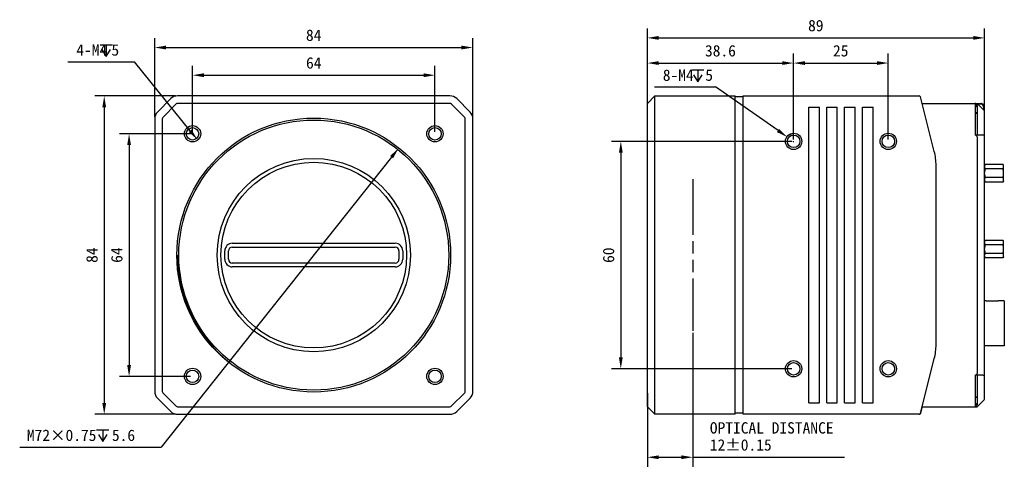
# Model space of a CAD drawing. Header units: millimetres. Extents: x 49 to 467, y 147 to 306.
# Tile 1 of 2: x 49 to 309, y 187 to 306. Entities that reach past the tile are written whole.
import ezdxf

# ---------------------------------------------------------------- set-up
doc = ezdxf.new("R2010")
doc.units = ezdxf.units.MM
doc.header["$LTSCALE"] = 32.67
doc.header["$PDMODE"] = 3
doc.header["$PDSIZE"] = 8
doc.linetypes.add('PHANTOM', pattern=[0.8, 0.45, -0.05, 0.1, -0.05, 0.1, -0.05])
doc.layers.get('0').update_dxf_attribs({"linetype": 'CONTINUOUS'})
doc.layers.get('Defpoints').update_dxf_attribs({"linetype": 'CONTINUOUS'})
for name, color, linetype in [('00_COMPONENTS', 7, 'CONTINUOUS'), ('05_ALL_CURVES', 7, 'CONTINUOUS'), ('51__DRAFT_DIMS', 7, 'CONTINUOUS')]:
    doc.layers.add(name, color=color, linetype=linetype)
doc.styles.get("Standard").update_dxf_attribs({"font": 'simfang.ttf'})
doc.dimstyles.new('DIMSTYLE_1', dxfattribs={"dimtxt": 3, "dimasz": 3, "dimexe": 2.5, "dimexo": 0.5, "dimgap": 0.75, "dimtad": 1, "dimdsep": 46, "dimtxsty": 'STANDARD', "dimblk": '_FILLED', "dimblk1": '_FILLED', "dimblk2": '_FILLED', "dimcen": 0.09, "dimclrt": 3, "dimazin": 2, "dimtp": 0.3, "dimtm": 0.3, "dimtfac": 1, "dimtofl": 0, "dimtmove": 0, "dimatfit": 3, "dimldrblk": '_FILLED', "dimfxl": 1, "dimtolj": 1, "dimarcsym": 0})
doc.dimstyles.new('DIMSTYLE_2', dxfattribs={"dimtxt": 3, "dimasz": 3, "dimexe": 2.5, "dimexo": 0.5, "dimtad": 1, "dimdsep": 46, "dimtxsty": 'STANDARD', "dimblk": '_FILLED', "dimblk1": '_FILLED', "dimblk2": '_FILLED', "dimcen": 0.09, "dimclrt": 3, "dimazin": 2, "dimtp": 0.1, "dimtm": 0.1, "dimtfac": 1, "dimtofl": 0, "dimtmove": 0, "dimatfit": 1, "dimldrblk": '_FILLED', "dimfxl": 1, "dimtolj": 1, "dimarcsym": 0})
doc.dimstyles.new('DIMSTYLE_3', dxfattribs={"dimtxt": 3, "dimasz": 3, "dimexe": 2.5, "dimexo": 0.5, "dimtad": 1, "dimdsep": 46, "dimtxsty": 'STANDARD', "dimblk": '_FILLED', "dimblk1": '_FILLED', "dimblk2": '_FILLED', "dimcen": 0.09, "dimclrt": 3, "dimazin": 2, "dimtp": 0.3, "dimtm": 0.3, "dimtfac": 1, "dimtmove": 0, "dimatfit": 2, "dimldrblk": '_FILLED', "dimfxl": 1, "dimtolj": 1, "dimarcsym": 0})
doc.dimstyles.new('DIMSTYLE_4', dxfattribs={"dimtxt": 3, "dimasz": 3, "dimexe": 2.5, "dimexo": 0.5, "dimgap": 0.75, "dimtad": 1, "dimdsep": 46, "dimtxsty": 'STANDARD', "dimblk": '_FILLED', "dimblk1": '_FILLED', "dimblk2": '_FILLED', "dimcen": 0.09, "dimclrt": 3, "dimazin": 2, "dimtp": 0.2, "dimtm": 0.2, "dimtfac": 1, "dimtofl": 0, "dimtmove": 0, "dimatfit": 3, "dimldrblk": '_FILLED', "dimfxl": 1, "dimtolj": 1, "dimarcsym": 0})

# ---------------------------------------------------------------- blocks, each defined once
blk = doc.blocks.new('_FILLED')
at = {"color": 0, "linetype": 'ByBlock'}
blk.add_solid([(0, 0), (-1, 0.167), (-1, -0.167)], dxfattribs=at)
blk = doc.blocks.new('*D1')
at = {"layer": '51__DRAFT_DIMS', "color": 0, "lineweight": -2}
for p, q in [((84.27, 280.25), (84.27, 301.03)), ((168.27, 280.25), (168.27, 301.03)), ((87.27, 298.53), (165.27, 298.53))]:
    blk.add_line(p, q, dxfattribs=at)
at = {"layer": 'Defpoints', "color": 0}
for p in [(168.27, 298.53), (84.27, 279.75), (168.27, 279.75)]:
    blk.add_point(p, dxfattribs=at)
at = {"layer": '51__DRAFT_DIMS', "color": 0, "linetype": 'ByBlock', "lineweight": -2, "xscale": 3, "yscale": 3, "zscale": 3, "rotation": 180}
blk.add_blockref('_FILLED', (84.27, 298.53), dxfattribs=at)
at = {"layer": '51__DRAFT_DIMS', "color": 0, "linetype": 'ByBlock', "lineweight": -2, "xscale": 3, "yscale": 3, "zscale": 3}
blk.add_blockref('_FILLED', (168.27, 298.53), dxfattribs=at)
at = {"layer": '51__DRAFT_DIMS', "color": 252, "insert": (126.25, 303.28), "char_height": 3, "attachment_point": 2, "line_spacing_factor": 0.9}
blk.add_mtext('\\A1;84', dxfattribs=at)
blk = doc.blocks.new('*D2')
at = {"layer": '51__DRAFT_DIMS', "color": 0, "lineweight": -2}
for p, q in [((89.8, 285.78), (68.45, 285.78)), ((70.95, 282.78), (70.95, 204.78)), ((89.8, 201.78), (68.45, 201.78))]:
    blk.add_line(p, q, dxfattribs=at)
at = {"layer": 'Defpoints', "color": 0}
for p in [(90.3, 285.78), (70.95, 201.78), (90.3, 201.78)]:
    blk.add_point(p, dxfattribs=at)
at = {"layer": '51__DRAFT_DIMS', "color": 0, "linetype": 'ByBlock', "lineweight": -2, "xscale": 3, "yscale": 3, "zscale": 3}
for p, rotation in [((70.95, 285.78), 90), ((70.95, 201.78), 270)]:
    blk.add_blockref('_FILLED', p, dxfattribs=dict(at, rotation=rotation))
at = {"layer": '51__DRAFT_DIMS', "color": 252, "insert": (66.2, 243.77), "char_height": 3, "attachment_point": 2, "rotation": 90, "line_spacing_factor": 0.9}
blk.add_mtext('\\A1;84', dxfattribs=at)
blk = doc.blocks.new('*D3')
at = {"layer": '51__DRAFT_DIMS', "color": 0, "lineweight": -2}
for p, q in [((94.27, 276.28), (94.27, 293.73)), ((158.27, 276.28), (158.27, 293.73)), ((97.27, 291.23), (155.27, 291.23))]:
    blk.add_line(p, q, dxfattribs=at)
at = {"layer": 'Defpoints', "color": 0}
for p in [(158.27, 291.23), (94.27, 275.78), (158.27, 275.78)]:
    blk.add_point(p, dxfattribs=at)
at = {"layer": '51__DRAFT_DIMS', "color": 0, "linetype": 'ByBlock', "lineweight": -2, "xscale": 3, "yscale": 3, "zscale": 3, "rotation": 180}
blk.add_blockref('_FILLED', (94.27, 291.23), dxfattribs=at)
at = {"layer": '51__DRAFT_DIMS', "color": 0, "linetype": 'ByBlock', "lineweight": -2, "xscale": 3, "yscale": 3, "zscale": 3}
blk.add_blockref('_FILLED', (158.27, 291.23), dxfattribs=at)
at = {"layer": '51__DRAFT_DIMS', "color": 252, "insert": (126.27, 295.98), "char_height": 3, "attachment_point": 2, "line_spacing_factor": 0.9}
blk.add_mtext('\\A1;64', dxfattribs=at)
blk = doc.blocks.new('*D4')
at = {"layer": '51__DRAFT_DIMS', "color": 0, "lineweight": -2}
for p, q in [((93.77, 275.78), (75.01, 275.78)), ((77.51, 272.78), (77.51, 214.78)), ((93.77, 211.78), (75.01, 211.78))]:
    blk.add_line(p, q, dxfattribs=at)
at = {"layer": 'Defpoints', "color": 0}
for p in [(94.27, 275.78), (77.51, 211.78), (94.27, 211.78)]:
    blk.add_point(p, dxfattribs=at)
at = {"layer": '51__DRAFT_DIMS', "color": 0, "linetype": 'ByBlock', "lineweight": -2, "xscale": 3, "yscale": 3, "zscale": 3}
for p, rotation in [((77.51, 275.78), 89.99999999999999), ((77.51, 211.78), 270)]:
    blk.add_blockref('_FILLED', p, dxfattribs=dict(at, rotation=rotation))
at = {"layer": '51__DRAFT_DIMS', "color": 252, "insert": (72.76, 243.78), "char_height": 3, "attachment_point": 2, "rotation": 90, "line_spacing_factor": 0.9}
blk.add_mtext('\\A1;64', dxfattribs=at)
blk = doc.blocks.new('*D5')
at = {"layer": '51__DRAFT_DIMS', "color": 0, "lineweight": -2}
for p in [(61.36, 294.76), (93.64, 276.56)]:
    blk.add_line(p, (78.95, 294.76), dxfattribs=at)
at = {"layer": 'Defpoints', "color": 0}
for p in [(93.01, 277.34), (95.53, 274.23)]:
    blk.add_point(p, dxfattribs=at)
at = {"layer": '51__DRAFT_DIMS', "color": 0, "linetype": 'ByBlock', "lineweight": -2, "xscale": 3, "yscale": 3, "zscale": 3, "rotation": 308.9108750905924}
blk.add_blockref('_FILLED', (95.53, 274.23), dxfattribs=at)
at = {"layer": '51__DRAFT_DIMS', "color": 252, "insert": (74.9, 299.39), "char_height": 3, "attachment_point": 3, "line_spacing_factor": 0.9}
blk.add_mtext('\\A1;{4-M{\\A1;4\\Fgdt|c0; \\fFangSong|b0|i0|c0|p0;5}}', dxfattribs=at)
blk = doc.blocks.new('*D6')
at = {"layer": '51__DRAFT_DIMS', "color": 0, "lineweight": -2}
for p in [(146.81, 269.61), (48.63, 193.13)]:
    blk.add_line(p, (85.99, 193.13), dxfattribs=at)
at = {"layer": 'Defpoints', "color": 0}
for p in [(148.67, 271.96), (103.86, 215.6)]:
    blk.add_point(p, dxfattribs=at)
at = {"layer": '51__DRAFT_DIMS', "color": 0, "linetype": 'ByBlock', "lineweight": -2, "xscale": 3, "yscale": 3, "zscale": 3, "rotation": 51.51093243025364}
blk.add_blockref('_FILLED', (148.67, 271.96), dxfattribs=at)
at = {"layer": '51__DRAFT_DIMS', "color": 252, "insert": (79.1, 197.75), "char_height": 3, "attachment_point": 3, "line_spacing_factor": 0.9}
blk.add_mtext('\\A1;{M{\\A1;72×0.75  5.6}}', dxfattribs=at)
blk = doc.blocks.new('*D7')
at = {"layer": '51__DRAFT_DIMS', "color": 0, "lineweight": -2}
for p, q in [((252.44, 273.78), (204.83, 273.78)), ((207.33, 270.78), (207.33, 216.78)), ((252.44, 213.78), (204.83, 213.78))]:
    blk.add_line(p, q, dxfattribs=at)
at = {"layer": 'Defpoints', "color": 0}
for p in [(252.94, 273.78), (207.33, 213.78), (252.94, 213.78)]:
    blk.add_point(p, dxfattribs=at)
at = {"layer": '51__DRAFT_DIMS', "color": 0, "linetype": 'ByBlock', "lineweight": -2, "xscale": 3, "yscale": 3, "zscale": 3}
for p, rotation in [((207.33, 273.78), 90), ((207.33, 213.78), 270)]:
    blk.add_blockref('_FILLED', p, dxfattribs=dict(at, rotation=rotation))
at = {"layer": '51__DRAFT_DIMS', "color": 252, "insert": (202.58, 243.75), "char_height": 3, "attachment_point": 2, "rotation": 90, "line_spacing_factor": 0.9}
blk.add_mtext('\\A1;60', dxfattribs=at)
blk = doc.blocks.new('*D8')
at = {"layer": '51__DRAFT_DIMS', "color": 0, "lineweight": -2}
for p, q in [((214.35, 284.13), (214.35, 303.57)), ((303.37, 275.48), (303.37, 303.57)), ((217.35, 301.07), (300.37, 301.07))]:
    blk.add_line(p, q, dxfattribs=at)
at = {"layer": 'Defpoints', "color": 0}
for p in [(303.37, 301.07), (214.35, 283.63), (303.37, 274.98)]:
    blk.add_point(p, dxfattribs=at)
at = {"layer": '51__DRAFT_DIMS', "color": 0, "linetype": 'ByBlock', "lineweight": -2, "xscale": 3, "yscale": 3, "zscale": 3, "rotation": 180}
blk.add_blockref('_FILLED', (214.35, 301.07), dxfattribs=at)
at = {"layer": '51__DRAFT_DIMS', "color": 0, "linetype": 'ByBlock', "lineweight": -2, "xscale": 3, "yscale": 3, "zscale": 3}
blk.add_blockref('_FILLED', (303.37, 301.07), dxfattribs=at)
at = {"layer": '51__DRAFT_DIMS', "color": 252, "insert": (258.81, 305.82), "char_height": 3, "attachment_point": 2, "line_spacing_factor": 0.9}
blk.add_mtext('\\A1;89', dxfattribs=at)
blk = doc.blocks.new('*D9')
at = {"layer": '51__DRAFT_DIMS', "color": 0, "lineweight": -2}
for p, q in [((252.94, 274.28), (252.94, 296.93)), ((277.94, 274.28), (277.94, 296.93)), ((255.94, 294.43), (274.94, 294.43))]:
    blk.add_line(p, q, dxfattribs=at)
at = {"layer": 'Defpoints', "color": 0}
for p in [(277.94, 294.43), (252.94, 273.78), (277.94, 273.78)]:
    blk.add_point(p, dxfattribs=at)
at = {"layer": '51__DRAFT_DIMS', "color": 0, "linetype": 'ByBlock', "lineweight": -2, "xscale": 3, "yscale": 3, "zscale": 3, "rotation": 180}
blk.add_blockref('_FILLED', (252.94, 294.43), dxfattribs=at)
at = {"layer": '51__DRAFT_DIMS', "color": 0, "linetype": 'ByBlock', "lineweight": -2, "xscale": 3, "yscale": 3, "zscale": 3}
blk.add_blockref('_FILLED', (277.94, 294.43), dxfattribs=at)
at = {"layer": '51__DRAFT_DIMS', "color": 252, "insert": (265.39, 299.18), "char_height": 3, "attachment_point": 2, "line_spacing_factor": 0.9}
blk.add_mtext('\\A1;25', dxfattribs=at)
blk = doc.blocks.new('*D10')
at = {"layer": '51__DRAFT_DIMS', "color": 0, "lineweight": -2}
for p in [(216.25, 288.12), (248.84, 276.63)]:
    blk.add_line(p, (232.29, 288.12), dxfattribs=at)
at = {"layer": '51__DRAFT_DIMS', "color": 0}
for p, q in [((252.85, 273.78), (253.03, 273.78)), ((252.94, 273.69), (252.94, 273.87))]:
    blk.add_line(p, q, dxfattribs=at)
at = {"layer": 'Defpoints', "color": 0}
for p in [(251.3, 274.92), (254.59, 272.64)]:
    blk.add_point(p, dxfattribs=at)
at = {"layer": '51__DRAFT_DIMS', "color": 0, "linetype": 'ByBlock', "lineweight": -2, "xscale": 3, "yscale": 3, "zscale": 3, "rotation": 325.2327422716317}
blk.add_blockref('_FILLED', (251.3, 274.92), dxfattribs=at)
at = {"layer": '51__DRAFT_DIMS', "color": 252, "insert": (231.67, 292.74), "char_height": 3, "attachment_point": 3, "line_spacing_factor": 0.9}
blk.add_mtext('\\A1;{8-M{\\A1;4 \\fOpen Sans|b0|i0|c0|p34; \\fFangSong|b0|i0|c134|p0;5}}', dxfattribs=at)
blk = doc.blocks.new('*D11')
at = {"layer": '51__DRAFT_DIMS', "color": 0, "lineweight": -2}
for p, q in [((214.35, 280.25), (214.35, 296.93)), ((252.94, 274.28), (252.94, 296.93)), ((217.35, 294.43), (249.94, 294.43))]:
    blk.add_line(p, q, dxfattribs=at)
at = {"layer": 'Defpoints', "color": 0}
for p in [(252.94, 294.43), (214.35, 279.75), (252.94, 273.78)]:
    blk.add_point(p, dxfattribs=at)
at = {"layer": '51__DRAFT_DIMS', "color": 0, "linetype": 'ByBlock', "lineweight": -2, "xscale": 3, "yscale": 3, "zscale": 3, "rotation": 180}
blk.add_blockref('_FILLED', (214.35, 294.43), dxfattribs=at)
at = {"layer": '51__DRAFT_DIMS', "color": 0, "linetype": 'ByBlock', "lineweight": -2, "xscale": 3, "yscale": 3, "zscale": 3}
blk.add_blockref('_FILLED', (252.94, 294.43), dxfattribs=at)
at = {"layer": '51__DRAFT_DIMS', "color": 252, "insert": (233.63, 299.18), "char_height": 3, "attachment_point": 2, "line_spacing_factor": 0.9}
blk.add_mtext('\\A1;38.6', dxfattribs=at)
blk = doc.blocks.new('*D12')
at = {"layer": '51__DRAFT_DIMS', "color": 0, "lineweight": -2}
for p, q in [((226.35, 223.28), (226.35, 187.95)), ((214.35, 207.32), (214.35, 187.95)), ((217.35, 190.45), (223.35, 190.45)), ((226.35, 190.45), (266.4, 190.45))]:
    blk.add_line(p, q, dxfattribs=at)
at = {"layer": 'Defpoints', "color": 0}
for p in [(226.35, 223.78), (214.35, 207.82), (226.35, 190.45)]:
    blk.add_point(p, dxfattribs=at)
at = {"layer": '51__DRAFT_DIMS', "color": 0, "linetype": 'ByBlock', "lineweight": -2, "xscale": 3, "yscale": 3, "zscale": 3, "rotation": 180}
blk.add_blockref('_FILLED', (214.35, 190.45), dxfattribs=at)
at = {"layer": '51__DRAFT_DIMS', "color": 0, "linetype": 'ByBlock', "lineweight": -2, "xscale": 3, "yscale": 3, "zscale": 3}
blk.add_blockref('_FILLED', (226.35, 190.45), dxfattribs=at)
at = {"layer": '51__DRAFT_DIMS', "color": 252, "insert": (230.83, 199.7), "char_height": 3, "attachment_point": 1, "line_spacing_factor": 0.9}
blk.add_mtext('\\A1;OPTICAL DISTANCE\\P12%%p0.15', dxfattribs=at)

msp = doc.modelspace()

# ---------------------------------------------------------------- linework, layer by layer
at = {"layer": '00_COMPONENTS', "color": 7}
for p, q in [((88.537, 285.049), (85.001, 281.514)), ((89.951, 283.635), (86.416, 280.099)), ((162.234, 285.781), (90.305, 285.781)), ((162.234, 283.781), (90.305, 283.781)), ((166.123, 280.099), (162.587, 283.635)), ((167.537, 281.514), (164.001, 285.049)), ((214.353, 283.781), (216.353, 285.781)), ((214.353, 203.781), (214.353, 283.781)), ((216.353, 285.781), (237.563, 285.781)), ((216.353, 201.781), (216.353, 285.781)), ((237.563, 201.781), (237.563, 285.781)), ((239.663, 285.481), (237.563, 285.481)), ((239.663, 285.781), (286.13, 285.781)), ((239.663, 201.781), (239.663, 285.781)), ((290.1, 271.102), (286.421, 285.555)), ((256.943, 282.781), (259.743, 282.781)), ((256.943, 204.781), (256.943, 282.781)), ((259.743, 204.781), (259.743, 282.781)), ((261.677, 282.781), (264.477, 282.781)), ((261.677, 204.781), (261.677, 282.781)), ((264.477, 204.781), (264.477, 282.781)), ((266.41, 282.781), (269.21, 282.781)), ((266.41, 204.781), (266.41, 282.781)), ((269.21, 204.781), (269.21, 282.781)), ((271.143, 282.781), (273.943, 282.781)), ((271.143, 204.781), (271.143, 282.781)), ((273.943, 204.781), (273.943, 282.781)), ((84.269, 279.746), (84.269, 207.817)), ((86.269, 279.746), (86.269, 207.817)), ((166.269, 207.817), (166.269, 279.746)), ((168.269, 207.817), (168.269, 279.746)), ((290.563, 220.161), (290.563, 267.402)), ((102.769, 242.681), (102.769, 244.881)), ((103.769, 242.681), (103.769, 244.881)), ((104.769, 246.881), (147.769, 246.881)), ((104.769, 245.881), (147.769, 245.881)), ((148.769, 244.881), (148.769, 242.681)), ((149.769, 244.881), (149.769, 242.681)), ((147.769, 241.681), (104.769, 241.681)), ((147.769, 240.681), (104.769, 240.681)), ((286.421, 202.007), (290.1, 216.46)), ((85.001, 206.049), (88.537, 202.514)), ((86.416, 207.463), (89.951, 203.928)), ((162.587, 203.928), (166.123, 207.463)), ((164.001, 202.514), (167.537, 206.049)), ((90.305, 203.781), (162.234, 203.781)), ((214.353, 203.781), (216.353, 201.781)), ((256.943, 204.781), (259.743, 204.781)), ((261.677, 204.781), (264.477, 204.781)), ((266.41, 204.781), (269.21, 204.781)), ((271.143, 204.781), (273.943, 204.781)), ((286.423, 201.881), (286.849, 203.584)), ((286.849, 203.584), (286.839, 203.597)), ((90.305, 201.781), (162.234, 201.781)), ((237.563, 201.781), (216.353, 201.781)), ((239.663, 202.081), (237.563, 202.081)), ((286.13, 201.781), (239.663, 201.781)), ((286.423, 201.881), (286.343, 201.881))]:
    msp.add_line(p, q, dxfattribs=at)
at = {"layer": '00_COMPONENTS'}
for p, q in [((286.873, 283.781), (302.373, 283.781)), ((300.873, 283.781), (300.873, 275.459)), ((303.227, 281.928), (301.373, 283.781)), ((302.373, 283.581), (301.573, 283.581)), ((301.373, 283.281), (301.373, 275.459)), ((303.173, 281.981), (303.173, 282.781)), ((303.373, 205.988), (303.373, 282.781)), ((301.373, 275.481), (302.873, 275.481)), ((301.373, 274.981), (301.373, 212.581)), ((303.473, 267.671), (303.373, 267.371)), ((308.273, 267.671), (303.473, 267.671)), ((308.273, 266.516), (303.473, 266.516)), ((308.373, 267.371), (308.273, 267.671)), ((308.373, 263.352), (308.373, 267.371)), ((303.473, 263.052), (303.373, 263.352)), ((308.273, 264.207), (303.473, 264.207)), ((308.273, 263.052), (303.473, 263.052)), ((308.373, 263.352), (308.273, 263.052)), ((303.473, 247.671), (303.373, 247.371)), ((308.273, 247.671), (303.473, 247.671)), ((308.373, 247.371), (308.273, 247.671)), ((308.373, 243.352), (308.373, 247.371)), ((308.273, 246.516), (303.473, 246.516)), ((303.473, 243.052), (303.373, 243.352)), ((308.273, 244.207), (303.473, 244.207)), ((308.273, 243.052), (303.473, 243.052)), ((308.373, 243.352), (308.273, 243.052)), ((303.773, 231.731), (303.373, 231.731)), ((303.773, 231.731), (303.773, 231.619)), ((306.973, 231.619), (303.773, 231.619)), ((308.573, 231.731), (306.973, 231.731)), ((306.973, 231.619), (306.973, 231.731)), ((308.573, 231.731), (308.573, 219.831)), ((303.773, 219.831), (303.373, 219.831)), ((303.773, 219.944), (306.973, 219.944)), ((303.773, 219.944), (303.773, 219.831)), ((306.973, 219.831), (306.973, 219.944)), ((308.573, 219.831), (306.973, 219.831)), ((300.873, 212.103), (300.873, 203.781)), ((301.373, 212.103), (301.373, 204.281)), ((302.873, 212.081), (301.373, 212.081)), ((301.373, 203.781), (303.227, 205.635)), ((286.873, 203.781), (301.373, 203.781))]:
    msp.add_line(p, q, dxfattribs=at)
at = {"layer": '00_COMPONENTS', "color": 4}
msp.add_line((286.13, 201.781), (286.131, 201.783), dxfattribs=at)
at = {"layer": '00_COMPONENTS', "color": 7}
for centre, radius in [((126.269, 243.781), 36.125), ((126.269, 243.781), 35.625), ((94.269, 275.781), 2.15), ((94.269, 275.781), 1.65), ((158.269, 275.781), 2.15), ((158.269, 275.781), 1.65), ((252.943, 273.781), 2.15), ((277.943, 273.781), 2.15), ((252.943, 273.781), 1.65), ((277.943, 273.781), 1.65), ((126.269, 243.781), 25.5), ((126.269, 243.781), 24.5), ((252.943, 213.781), 2.15), ((277.943, 213.781), 2.15), ((94.269, 211.781), 2.15), ((94.269, 211.781), 1.65), ((158.269, 211.781), 2.15), ((158.269, 211.781), 1.65), ((252.943, 213.781), 1.65), ((277.943, 213.781), 1.65)]:
    msp.add_circle(centre, radius, dxfattribs=at)
for centre, radius, start, end in [((90.305, 283.281), 2.5, 90, 135), ((90.305, 283.281), 0.5, 90, 135), ((162.234, 283.281), 2.5, 45, 90), ((162.234, 283.281), 0.5, 45, 90), ((286.13, 285.481), 0.3, 14.2811, 90), ((86.769, 279.746), 2.5, 135, 180), ((165.769, 279.746), 2.5, 0, 45), ((86.769, 279.746), 0.5, 135, 180), ((165.769, 279.746), 0.5, 0, 45), ((275.563, 267.402), 15, 0, 14.2811), ((104.769, 244.881), 2, 90, 180), ((104.769, 244.881), 1, 90, 180), ((147.769, 244.881), 2, 0, 90), ((147.769, 244.881), 1, 0, 90), ((104.769, 242.681), 2, 180, 270), ((104.769, 242.681), 1, 180, 270), ((147.769, 242.681), 2, 270, 360), ((147.769, 242.681), 1, 270, 360), ((275.563, 220.161), 15, 345.7189, 360), ((86.769, 207.817), 2.5, 180, 225), ((86.769, 207.817), 0.5, 180, 225), ((165.769, 207.817), 0.5, 315, 360), ((165.769, 207.817), 2.5, 315, 360), ((90.305, 204.281), 0.5, 225, 270), ((162.234, 204.281), 0.5, 270, 315), ((90.305, 204.281), 2.5, 225, 270), ((162.234, 204.281), 2.5, 270, 315), ((286.13, 202.081), 0.3, 270, 345.7189)]:
    msp.add_arc(centre, radius, start, end, dxfattribs=at)
at = {"layer": '00_COMPONENTS'}
for centre, radius, start, end in [((300.873, 283.281), 0.5, 0, 90), ((302.373, 282.781), 1, 0, 90.00005), ((302.373, 282.781), 0.8, 0.00019, 89.99984), ((302.873, 281.574), 0.5, 0, 45), ((302.873, 274.981), 0.5, 0, 90), ((306.972, 267.162), 1.397, 15.53808, 21.34724), ((304.775, 263.561), 1.397, 195.53806, 201.34724), ((306.972, 247.162), 1.397, 15.53808, 21.34724), ((304.775, 243.561), 1.397, 195.53806, 201.34724), ((302.873, 212.581), 0.5, 270, 360), ((302.873, 205.988), 0.5, 315, 360), ((300.873, 204.281), 0.5, 270, 360)]:
    msp.add_arc(centre, radius, start, end, dxfattribs=at)
for centre, major_axis, start_param, end_param in [((300.666, 274.981), (0.707, 0), 0, 1.273545), ((300.666, 212.581), (-0.707, 0), 1.8680477, 3.1415927)]:
    msp.add_ellipse(centre, major_axis=major_axis, ratio=0.7071068, start_param=start_param, end_param=end_param, dxfattribs=at)
for points, knots in [([(301.373, 282.842), (301.373, 282.889), (301.343, 282.99), (301.227, 283.105), (301.063, 283.179), (300.938, 283.196), (300.873, 283.196)], [0, 0, 0, 0, 0.2094668, 0.4446559, 0.7120303, 1, 1, 1, 1]), ([(301.373, 281.014), (301.373, 281.06), (301.343, 281.161), (301.227, 281.276), (301.063, 281.35), (300.938, 281.367), (300.873, 281.367)], [0, 0, 0, 0, 0.2094668, 0.4446559, 0.7120303, 1, 1, 1, 1]), ([(301.279, 275.391), (301.219, 275.38), (301.079, 275.403), (300.949, 275.443), (300.873, 275.459)], [0, 0, 0, 0, 0.4377268, 1, 1, 1, 1]), ([(301.373, 275.459), (301.373, 275.444), (301.342, 275.409), (301.304, 275.396), (301.279, 275.391)], [0, 0, 0, 0, 0.3696612, 1, 1, 1, 1]), ([(303.473, 267.671), (303.443, 267.594), (303.398, 267.435), (303.378, 267.272), (303.373, 267.191)], [0, 0, 0, 0, 0.5061205, 1, 1, 1, 1]), ([(303.373, 266.997), (303.378, 266.916), (303.398, 266.752), (303.443, 266.594), (303.473, 266.516)], [0, 0, 0, 0, 0.4938732, 1, 1, 1, 1]), ([(303.473, 266.516), (303.443, 266.358), (303.397, 266.039), (303.378, 265.717), (303.373, 265.556)], [0, 0, 0, 0, 0.4999686, 1, 1, 1, 1]), ([(303.373, 265.168), (303.378, 265.006), (303.397, 264.685), (303.443, 264.365), (303.473, 264.207)], [0, 0, 0, 0, 0.5000315, 1, 1, 1, 1]), ([(308.273, 266.516), (308.304, 266.594), (308.349, 266.752), (308.369, 266.916), (308.373, 266.997)], [0, 0, 0, 0, 0.5061268, 1, 1, 1, 1]), ([(308.373, 265.556), (308.369, 265.717), (308.35, 266.039), (308.304, 266.358), (308.273, 266.516)], [0, 0, 0, 0, 0.5000316, 1, 1, 1, 1]), ([(308.273, 264.207), (308.304, 264.365), (308.35, 264.685), (308.369, 265.006), (308.373, 265.168)], [0, 0, 0, 0, 0.4999687, 1, 1, 1, 1]), ([(308.353, 267.378), (308.351, 267.391), (308.341, 267.445), (308.329, 267.498), (308.318, 267.537)], [0, 0, 0, 0, 0.2484885, 1, 1, 1, 1]), ([(308.373, 267.191), (308.373, 267.206), (308.368, 267.269), (308.361, 267.332), (308.353, 267.378)], [0, 0, 0, 0, 0.2492872, 1, 1, 1, 1]), ([(303.473, 264.207), (303.443, 264.13), (303.398, 263.971), (303.378, 263.808), (303.373, 263.727)], [0, 0, 0, 0, 0.5061266, 1, 1, 1, 1]), ([(303.373, 263.533), (303.374, 263.517), (303.378, 263.454), (303.386, 263.392), (303.394, 263.345)], [0, 0, 0, 0, 0.2492872, 1, 1, 1, 1]), ([(303.394, 263.345), (303.396, 263.332), (303.405, 263.279), (303.418, 263.226), (303.429, 263.187)], [0, 0, 0, 0, 0.2484885, 1, 1, 1, 1]), ([(308.373, 263.727), (308.369, 263.808), (308.349, 263.971), (308.304, 264.13), (308.273, 264.207)], [0, 0, 0, 0, 0.4938734, 1, 1, 1, 1]), ([(308.273, 263.052), (308.304, 263.13), (308.349, 263.288), (308.369, 263.452), (308.373, 263.533)], [0, 0, 0, 0, 0.5061205, 1, 1, 1, 1]), ([(303.473, 247.671), (303.443, 247.594), (303.398, 247.435), (303.378, 247.272), (303.373, 247.191)], [0, 0, 0, 0, 0.5061205, 1, 1, 1, 1]), ([(303.373, 246.997), (303.378, 246.916), (303.398, 246.752), (303.443, 246.594), (303.473, 246.516)], [0, 0, 0, 0, 0.4938732, 1, 1, 1, 1]), ([(308.273, 246.516), (308.304, 246.594), (308.349, 246.752), (308.369, 246.916), (308.373, 246.997)], [0, 0, 0, 0, 0.5061268, 1, 1, 1, 1]), ([(308.353, 247.378), (308.351, 247.391), (308.341, 247.445), (308.329, 247.498), (308.318, 247.537)], [0, 0, 0, 0, 0.2484885, 1, 1, 1, 1]), ([(308.373, 247.191), (308.373, 247.206), (308.368, 247.269), (308.361, 247.332), (308.353, 247.378)], [0, 0, 0, 0, 0.2492872, 1, 1, 1, 1]), ([(303.473, 246.516), (303.443, 246.358), (303.397, 246.039), (303.378, 245.717), (303.373, 245.556)], [0, 0, 0, 0, 0.4999686, 1, 1, 1, 1]), ([(303.373, 245.168), (303.378, 245.007), (303.397, 244.685), (303.443, 244.365), (303.473, 244.207)], [0, 0, 0, 0, 0.5000315, 1, 1, 1, 1]), ([(308.373, 245.556), (308.369, 245.717), (308.35, 246.039), (308.304, 246.358), (308.273, 246.516)], [0, 0, 0, 0, 0.5000316, 1, 1, 1, 1]), ([(308.273, 244.207), (308.304, 244.365), (308.35, 244.685), (308.369, 245.007), (308.373, 245.168)], [0, 0, 0, 0, 0.4999687, 1, 1, 1, 1]), ([(303.473, 244.207), (303.443, 244.13), (303.398, 243.971), (303.378, 243.808), (303.373, 243.727)], [0, 0, 0, 0, 0.5061266, 1, 1, 1, 1]), ([(303.373, 243.533), (303.374, 243.517), (303.378, 243.454), (303.386, 243.392), (303.394, 243.345)], [0, 0, 0, 0, 0.2492872, 1, 1, 1, 1]), ([(303.394, 243.345), (303.396, 243.332), (303.405, 243.279), (303.418, 243.226), (303.429, 243.187)], [0, 0, 0, 0, 0.2484885, 1, 1, 1, 1]), ([(308.373, 243.727), (308.369, 243.808), (308.349, 243.971), (308.304, 244.13), (308.273, 244.207)], [0, 0, 0, 0, 0.4938734, 1, 1, 1, 1]), ([(308.273, 243.052), (308.304, 243.13), (308.349, 243.288), (308.369, 243.452), (308.373, 243.533)], [0, 0, 0, 0, 0.5061205, 1, 1, 1, 1]), ([(300.873, 212.103), (300.937, 212.117), (301.052, 212.151), (301.209, 212.183), (301.321, 212.169), (301.373, 212.123), (301.373, 212.103)], [0, 0, 0, 0, 0.3661981, 0.6768899, 0.8868761, 1, 1, 1, 1]), ([(301.373, 206.549), (301.373, 206.502), (301.343, 206.402), (301.227, 206.286), (301.063, 206.212), (300.938, 206.196), (300.873, 206.196)], [0, 0, 0, 0, 0.2094668, 0.4446559, 0.7120303, 1, 1, 1, 1]), ([(301.373, 204.721), (301.373, 204.674), (301.343, 204.573), (301.227, 204.458), (301.063, 204.384), (300.938, 204.367), (300.873, 204.367)], [0, 0, 0, 0, 0.2094668, 0.4446559, 0.7120303, 1, 1, 1, 1])]:
    msp.add_open_spline(points, degree=3, knots=knots, dxfattribs=at)
at = {"layer": '05_ALL_CURVES', "color": 7, "linetype": 'PHANTOM'}
msp.add_line((226.353, 263.781), (226.353, 223.781), dxfattribs=at)
at = {"layer": '51__DRAFT_DIMS', "color": 252}
for p, q in [((69.845, 299.259), (73.095, 299.259)), ((71.47, 299.259), (71.47, 296.134)), ((226.037, 292.603), (229.287, 292.603)), ((227.662, 292.603), (227.662, 289.478)), ((68.935, 197.718), (72.185, 197.718)), ((70.56, 197.718), (70.56, 194.593))]:
    msp.add_line(p, q, dxfattribs=at)
for points in [[(70.345, 298.009), (71.47, 296.134), (72.595, 298.009)], [(226.537, 291.353), (227.662, 289.478), (228.787, 291.353)], [(69.435, 196.468), (70.56, 194.593), (71.685, 196.468)]]:
    msp.add_lwpolyline(points, dxfattribs=at)
at = {"layer": '51__DRAFT_DIMS', "color": 4}
for centre, radius, start, end in [((252.943, 273.781), 2, 90, 129.39486), ((126.269, 243.781), 36, 180, 232.30666)]:
    msp.add_arc(centre, radius, start, end, dxfattribs=at)

# ---------------------------------------------------------------- dimensions: what is measured, and where the dimension line sits
at = {"layer": '51__DRAFT_DIMS', "color": 252}
for base, p1, p2, text, dimstyle, picture, middle in [((303.373, 301.066), (214.353, 283.635), (303.373, 274.981), '89', 'DIMSTYLE_1', '*D8', (258.808, 301.066)), ((252.943, 294.435), (214.353, 279.746), (252.943, 273.781), '38.6', 'DIMSTYLE_1', '*D11', (233.634, 294.435)), ((226.353, 190.454), (214.353, 207.817), (226.353, 223.781), 'OPTICAL DISTANCE\\P<>%%p0.15', 'DIMSTYLE_4', '*D12', (248.243, 190.454))]:
    dim = msp.add_linear_dim(base=base, p1=p1, p2=p2, text=text, dimstyle=dimstyle, override={"dimclrt": 252}, dxfattribs=at)
    dim.commit()
    dim.dimension.update_dxf_attribs({"geometry": picture, "text_midpoint": middle, "dimtype": 160})
for base, p1, p2, dimstyle, picture, middle in [((168.269, 298.534), (84.269, 279.746), (168.269, 279.746), 'DIMSTYLE_1', '*D1', (126.254, 298.534)), ((277.943, 294.435), (252.943, 273.781), (277.943, 273.781), 'DIMSTYLE_4', '*D9', (265.388, 294.435)), ((158.269, 291.233), (94.269, 275.781), (158.269, 275.781), 'DIMSTYLE_1', '*D3', (126.266, 291.233))]:
    dim = msp.add_linear_dim(base=base, p1=p1, p2=p2, dimstyle=dimstyle, override={"dimclrt": 252}, dxfattribs=at)
    dim.commit()
    dim.dimension.update_dxf_attribs({"geometry": picture, "text_midpoint": middle, "dimtype": 160})
for p1, p2, text, dimstyle, picture, middle in [((93.013, 277.338), (95.525, 274.225), '{4-M{\\A1;<>\\Fgdt|c0; \\fFangSong|b0|i0|c0|p0;5}}', 'DIMSTYLE_2', '*D5', (68.131, 294.762)), ((254.586, 272.641), (251.301, 274.922), '{8-M{\\A1;<> \\fOpen Sans|b0|i0|c0|p34; \\fFangSong|b0|i0|c134|p0;5}}', 'DIMSTYLE_2', '*D10', (223.958, 288.117)), ((103.864, 215.603), (148.674, 271.96), '{M{\\A1;<>×0.75  5.6}}', 'DIMSTYLE_3', '*D6', (63.865, 193.126))]:
    dim = msp.add_diameter_dim_2p(p1=p1, p2=p2, text=text, dimstyle=dimstyle, override={"dimtih": 1, "dimtoh": 1, "dimpost": '<>', "dimtxsty": 'STANDARD', "dimclrt": 252}, dxfattribs=at)
    dim.commit()
    dim.dimension.update_dxf_attribs({"geometry": picture, "text_midpoint": middle, "dimtype": 163})
for base, p1, p2, picture, middle in [((70.952, 201.781), (90.305, 285.781), (90.305, 201.781), '*D2', (70.952, 243.767)), ((77.513, 211.781), (94.269, 275.781), (94.269, 211.781), '*D4', (77.513, 243.778)), ((207.333, 213.781), (252.943, 273.781), (252.943, 213.781), '*D7', (207.333, 243.749))]:
    dim = msp.add_linear_dim(base=base, p1=p1, p2=p2, angle=270, dimstyle='DIMSTYLE_1', override={"dimclrt": 252}, dxfattribs=at)
    dim.commit()
    dim.dimension.update_dxf_attribs({"geometry": picture, "text_midpoint": middle, "dimtype": 160})

doc.saveas('drawing.dxf')
